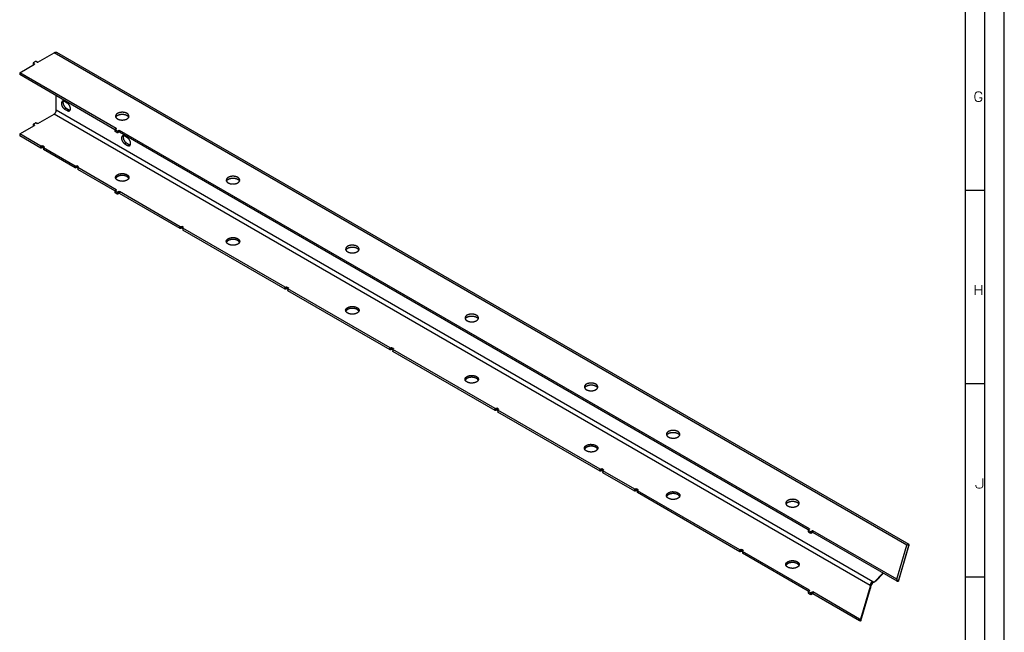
# Model space of a CAD drawing. Header units: millimetres. Extents: x -4 to 841, y -4 to 594.
# Tile 9 of 14: x 586 to 841, y 133 to 291. Entities that reach past the tile are written whole.
import ezdxf

# ---------------------------------------------------------------- set-up
doc = ezdxf.new("R2010")
doc.units = ezdxf.units.MM
doc.layers.add('1', color=7, linetype='Continuous')
doc.styles.add('SEACAD_simplex_shx', font='simplex.shx', dxfattribs={"width": 0.587})

msp = doc.modelspace()

# ---------------------------------------------------------------- linework, layer by layer
at = {"layer": '1', "color": 7, "linetype": 'Continuous'}
for p, q in [((841, 0), (841, 594)), ((836, 5), (836, 589)), ((831, 10), (831, 584)), ((590.51, 280.21), (589.94, 279.88)), ((590.93, 280.04), (590.65, 280.21)), ((591.07, 280.04), (595.32, 282.49)), ((815.83, 155.18), (595.32, 282.49)), ((816.36, 155.35), (596.02, 282.56)), ((586.41, 277.35), (590.22, 279.55)), ((589.91, 279.84), (589.91, 279.37)), ((589.94, 279.8), (590.22, 279.63)), ((589.94, 279.8), (589.94, 279.39)), ((590.22, 279.55), (590.22, 279.63)), ((611.37, 262.94), (586.41, 277.35)), ((586.41, 277.35), (586.41, 276.86)), ((611.05, 262.63), (586.41, 276.86)), ((595.88, 267.63), (595.88, 271.39)), ((598.71, 269.51), (598, 269.92)), ((807.02, 145.73), (595.88, 267.63)), ((598.43, 268.2), (598, 267.96)), ((598, 267.96), (598.71, 267.55)), ((598.43, 268.2), (599.13, 267.8)), ((599.13, 267.8), (598.71, 267.55)), ((591.07, 264.2), (595.32, 266.65)), ((806.33, 144.82), (595.32, 266.65)), ((586.41, 261.51), (590.22, 263.71)), ((589.91, 264), (589.91, 263.53)), ((589.94, 264.04), (590.51, 264.37)), ((590.22, 263.79), (589.94, 263.96)), ((589.94, 263.96), (589.94, 263.55)), ((590.22, 263.71), (590.22, 263.79)), ((590.65, 264.37), (590.93, 264.2)), ((611.05, 262.65), (611.05, 262.16)), ((611.08, 262.69), (611.37, 262.86)), ((611.65, 262.28), (611.08, 262.61)), ((611.08, 262.61), (611.08, 262.12)), ((611.37, 262.86), (611.37, 262.94)), ((611.65, 261.79), (611.65, 262.28)), ((612.07, 262.45), (611.79, 262.28)), ((611.79, 262.28), (611.79, 261.79)), ((612.07, 261.96), (612.07, 262.45)), ((790.62, 159.45), (612.22, 262.45)), ((612.22, 262.45), (612.22, 261.96)), ((591.85, 258.36), (586.41, 261.51)), ((586.41, 261.51), (586.41, 261.02)), ((591.85, 257.87), (586.41, 261.02)), ((611.65, 261.79), (611.08, 262.12)), ((612.07, 261.96), (611.79, 261.79)), ((790.31, 159.14), (612.22, 261.96)), ((614.27, 260.53), (613.56, 260.94)), ((591.85, 257.87), (591.85, 258.36)), ((592.13, 258.45), (591.99, 258.36)), ((591.99, 258.36), (591.99, 257.87)), ((592.13, 257.96), (591.99, 257.87)), ((592.13, 257.96), (592.13, 258.45)), ((592.7, 258.2), (592.28, 258.45)), ((592.28, 258.45), (592.28, 257.96)), ((592.53, 257.81), (592.28, 257.96)), ((592.53, 258), (592.53, 257.51)), ((592.56, 258.04), (592.7, 258.12)), ((600.76, 253.22), (592.56, 257.96)), ((592.56, 257.96), (592.56, 257.47)), ((600.76, 252.73), (592.56, 257.47)), ((592.7, 258.12), (592.7, 258.2)), ((613.98, 259.22), (613.56, 258.98)), ((613.56, 258.98), (614.27, 258.57)), ((613.98, 259.22), (614.69, 258.81)), ((614.69, 258.81), (614.27, 258.57)), ((600.76, 252.73), (600.76, 253.22)), ((601.04, 253.3), (600.9, 253.22)), ((600.9, 253.22), (600.9, 252.73)), ((601.04, 252.81), (600.9, 252.73)), ((601.04, 252.81), (601.04, 253.3)), ((601.61, 253.06), (601.18, 253.3)), ((601.18, 253.3), (601.18, 252.81)), ((601.44, 252.67), (601.18, 252.81)), ((601.44, 252.85), (601.44, 252.36)), ((601.47, 252.89), (601.61, 252.98)), ((611.37, 247.1), (601.47, 252.81)), ((601.47, 252.81), (601.47, 252.32)), ((611.05, 246.79), (601.47, 252.32)), ((601.61, 252.98), (601.61, 253.06)), ((611.08, 246.85), (611.37, 247.02)), ((611.37, 247.02), (611.37, 247.1)), ((831, 247), (836, 247)), ((611.05, 246.81), (611.05, 246.32)), ((611.65, 246.44), (611.08, 246.77)), ((611.08, 246.77), (611.08, 246.28)), ((611.65, 245.95), (611.08, 246.28)), ((611.65, 245.95), (611.65, 246.44)), ((612.07, 246.61), (611.79, 246.44)), ((611.79, 246.44), (611.79, 245.95)), ((612.07, 246.12), (611.79, 245.95)), ((612.07, 246.12), (612.07, 246.61)), ((627.91, 237.54), (612.22, 246.61)), ((612.22, 246.61), (612.22, 246.12)), ((627.91, 237.05), (612.22, 246.12)), ((627.91, 237.05), (627.91, 237.54)), ((628.2, 237.63), (628.05, 237.54)), ((628.05, 237.54), (628.05, 237.05)), ((628.2, 237.14), (628.05, 237.05)), ((628.2, 237.14), (628.2, 237.63)), ((628.76, 237.38), (628.34, 237.63)), ((628.34, 237.63), (628.34, 237.14)), ((628.59, 236.99), (628.34, 237.14)), ((628.59, 237.18), (628.59, 236.69)), ((628.62, 237.22), (628.76, 237.3)), ((655.07, 221.87), (628.62, 237.14)), ((628.62, 237.14), (628.62, 236.65)), ((628.76, 237.3), (628.76, 237.38)), ((655.07, 221.38), (628.62, 236.65)), ((655.07, 221.38), (655.07, 221.87)), ((655.35, 221.95), (655.21, 221.87)), ((655.21, 221.87), (655.21, 221.38)), ((655.35, 221.46), (655.35, 221.95)), ((655.91, 221.7), (655.49, 221.95)), ((655.49, 221.95), (655.49, 221.46)), ((655.74, 221.5), (655.74, 221.01)), ((655.77, 221.54), (655.91, 221.62)), ((655.91, 221.62), (655.91, 221.7)), ((655.35, 221.46), (655.21, 221.38)), ((655.74, 221.31), (655.49, 221.46)), ((682.22, 206.19), (655.77, 221.46)), ((655.77, 221.46), (655.77, 220.97)), ((682.22, 205.7), (655.77, 220.97)), ((682.5, 206.27), (682.36, 206.19)), ((682.5, 205.78), (682.5, 206.27)), ((683.07, 206.03), (682.64, 206.27)), ((682.64, 206.27), (682.64, 205.78)), ((682.22, 205.7), (682.22, 206.19)), ((682.36, 206.19), (682.36, 205.7)), ((682.5, 205.78), (682.36, 205.7)), ((682.9, 205.64), (682.64, 205.78)), ((682.9, 205.82), (682.9, 205.33)), ((682.93, 205.86), (683.07, 205.95)), ((709.37, 190.51), (682.93, 205.78)), ((682.93, 205.78), (682.93, 205.29)), ((709.37, 190.02), (682.93, 205.29)), ((683.07, 205.95), (683.07, 206.03)), ((831, 197), (836, 197)), ((709.37, 190.02), (709.37, 190.51)), ((709.65, 190.6), (709.51, 190.51)), ((709.51, 190.51), (709.51, 190.02)), ((709.65, 190.11), (709.51, 190.02)), ((709.65, 190.11), (709.65, 190.6)), ((710.22, 190.35), (709.8, 190.6)), ((709.8, 190.6), (709.8, 190.11)), ((710.05, 189.96), (709.8, 190.11)), ((710.05, 190.15), (710.05, 189.66)), ((710.08, 190.19), (710.22, 190.27)), ((736.52, 174.84), (710.08, 190.11)), ((710.08, 190.11), (710.08, 189.62)), ((736.52, 174.35), (710.08, 189.62)), ((710.22, 190.27), (710.22, 190.35)), ((736.52, 174.35), (736.52, 174.84)), ((736.81, 174.92), (736.67, 174.84)), ((736.67, 174.84), (736.67, 174.35)), ((736.81, 174.43), (736.67, 174.35)), ((736.81, 174.43), (736.81, 174.92)), ((737.37, 174.67), (736.95, 174.92)), ((736.95, 174.92), (736.95, 174.43)), ((737.2, 174.28), (736.95, 174.43)), ((737.2, 174.47), (737.2, 173.98)), ((737.23, 174.51), (737.37, 174.59)), ((745.43, 169.69), (737.23, 174.43)), ((737.23, 174.43), (737.23, 173.94)), ((745.43, 169.2), (737.23, 173.94)), ((737.37, 174.59), (737.37, 174.67)), ((745.43, 169.2), (745.43, 169.69)), ((745.72, 169.77), (745.58, 169.69)), ((745.58, 169.69), (745.58, 169.2)), ((745.72, 169.28), (745.58, 169.2)), ((745.72, 169.28), (745.72, 169.77)), ((746.28, 169.53), (745.86, 169.77)), ((745.86, 169.77), (745.86, 169.28)), ((746.11, 169.14), (745.86, 169.28)), ((746.11, 169.33), (746.11, 168.84)), ((746.14, 169.37), (746.28, 169.45)), ((772.59, 154.02), (746.14, 169.28)), ((746.14, 169.28), (746.14, 168.79)), ((772.59, 153.53), (746.14, 168.79)), ((746.28, 169.45), (746.28, 169.53)), ((790.31, 159.16), (790.31, 158.67)), ((790.62, 159.36), (790.34, 159.2)), ((790.34, 159.12), (790.9, 158.79)), ((790.34, 159.12), (790.34, 158.63)), ((790.34, 158.63), (790.9, 158.3)), ((790.62, 159.36), (790.62, 159.45)), ((790.9, 158.3), (790.9, 158.79)), ((791.04, 158.79), (791.33, 158.96)), ((791.04, 158.79), (791.04, 158.3)), ((791.04, 158.3), (791.33, 158.47)), ((791.33, 158.47), (791.33, 158.96)), ((813.22, 146.4), (791.47, 158.96)), ((791.47, 158.96), (791.47, 158.47)), ((813.29, 145.87), (791.47, 158.47)), ((772.59, 153.53), (772.59, 154.02)), ((772.87, 154.1), (772.73, 154.02)), ((772.73, 154.02), (772.73, 153.53)), ((772.87, 153.61), (772.73, 153.53)), ((772.87, 153.61), (772.87, 154.1)), ((773.44, 153.85), (773.01, 154.1)), ((773.01, 154.1), (773.01, 153.61)), ((773.27, 153.46), (773.01, 153.61)), ((773.27, 153.65), (773.27, 153.16)), ((773.29, 153.69), (773.44, 153.77)), ((790.62, 143.61), (773.29, 153.61)), ((773.29, 153.61), (773.29, 153.12)), ((790.31, 143.3), (773.29, 153.12)), ((773.44, 153.77), (773.44, 153.85)), ((813.22, 146.4), (815.83, 155.18)), ((816.17, 154.65), (813.63, 146.09)), ((813.63, 145.93), (816.17, 154.49)), ((816.17, 154.82), (816.31, 154.9)), ((816.17, 154.75), (816.31, 154.9)), ((816.17, 154.49), (816.17, 154.65)), ((807.34, 145.63), (809.59, 148)), ((807.76, 145.87), (809.71, 147.93)), ((807.76, 145.87), (807.34, 145.63)), ((813.29, 146.29), (813.22, 146.4)), ((813.29, 145.87), (813.29, 146.29)), ((813.63, 146.09), (813.63, 145.93)), ((831, 147), (836, 147)), ((790.31, 143.32), (790.31, 142.83)), ((790.62, 143.52), (790.34, 143.36)), ((790.34, 143.28), (790.9, 142.95)), ((790.34, 143.28), (790.34, 142.79)), ((790.34, 142.79), (790.9, 142.46)), ((790.62, 143.52), (790.62, 143.61)), ((790.9, 142.46), (790.9, 142.95)), ((791.04, 142.95), (791.33, 143.12)), ((791.04, 142.95), (791.04, 142.46)), ((791.04, 142.46), (791.33, 142.63)), ((791.33, 142.63), (791.33, 143.12)), ((803.59, 136.12), (791.47, 143.12)), ((791.47, 143.12), (791.47, 142.63)), ((803.59, 135.63), (791.47, 142.63)), ((803.93, 136.18), (806.44, 144.62)), ((803.93, 135.69), (806.44, 144.13)), ((806.44, 144.62), (806.44, 144.13)), ((803.59, 135.63), (803.59, 136.12)), ((803.93, 136.18), (803.93, 135.69))]:
    msp.add_line(p, q, dxfattribs=at)
for points, knots in [([(596.02, 282.56), (595.69, 282.62), (595.32, 282.49)], [0, 0, 0.449277, 1, 1]), ([(590.65, 280.21), (590.58, 280.22), (590.51, 280.21)], [0, 0, 0.499862, 1, 1]), ([(591.07, 280.04), (591, 280.03), (590.93, 280.04)], [0, 0, 0.500138, 1, 1]), ([(598, 269.92), (597.63, 270.03), (597.34, 269.93), (597.18, 269.63), (597.18, 269.2), (597.34, 268.71), (597.63, 268.27), (598, 267.96)], [0, 0, 0.128562, 0.232573, 0.345945, 0.491225, 0.662553, 0.839735, 1, 1]), ([(597.65, 270.03), (597.58, 269.6), (597.71, 269.06), (598.02, 268.56), (598.43, 268.2)], [0, 0, 0.207448, 0.467426, 0.74636, 1, 1]), ([(595.32, 266.65), (595.6, 266.9), (595.81, 267.26), (595.88, 267.63)], [0, 0, 0.323047, 0.67694, 1, 1]), ([(598.71, 267.55), (599.08, 267.43), (599.37, 267.54), (599.54, 267.83), (599.54, 268.27), (599.37, 268.76), (599.08, 269.2), (598.71, 269.51)], [0, 0, 0.128551, 0.232562, 0.345943, 0.491219, 0.662557, 0.839743, 1, 1]), ([(599.13, 267.8), (599.31, 267.71), (599.48, 267.68)], [0, 0, 0.530146, 1, 1]), ([(614.16, 266.84), (614.51, 266.55), (614.67, 266.21), (614.61, 265.86), (614.36, 265.54), (613.93, 265.29), (613.38, 265.15), (612.77, 265.11), (612.18, 265.21), (611.69, 265.41), (611.34, 265.69), (611.18, 266.03), (611.23, 266.38), (611.49, 266.7), (611.92, 266.95), (612.47, 267.1), (613.08, 267.13), (613.66, 267.04), (614.16, 266.84)], [0, 0, 0.051441, 0.093982, 0.134234, 0.180774, 0.23727, 0.302214, 0.371231, 0.438865, 0.5, 0.551441, 0.593982, 0.634234, 0.680776, 0.73727, 0.802214, 0.871231, 0.938866, 1, 1]), ([(611.22, 265.88), (611.5, 266.22), (611.98, 266.48), (612.59, 266.62), (613.25, 266.62), (613.86, 266.48), (614.34, 266.22), (614.62, 265.88)], [0, 0, 0.113761, 0.253914, 0.415337, 0.584663, 0.746086, 0.886239, 1, 1]), ([(590.65, 264.37), (590.58, 264.38), (590.51, 264.37)], [0, 0, 0.499862, 1, 1]), ([(591.07, 264.2), (591, 264.19), (590.93, 264.2)], [0, 0, 0.500138, 1, 1]), ([(611.65, 262.28), (611.72, 262.27), (611.79, 262.28)], [0, 0, 0.500138, 1, 1]), ([(612.07, 262.45), (612.14, 262.46), (612.22, 262.45)], [0, 0, 0.499862, 1, 1]), ([(611.08, 262.12), (611.06, 262.14), (611.05, 262.16)], [0, 0, 0.550954, 1, 1]), ([(611.79, 261.79), (611.72, 261.78), (611.65, 261.79)], [0, 0, 0.499862, 1, 1]), ([(612.22, 261.96), (612.14, 261.97), (612.07, 261.96)], [0, 0, 0.500138, 1, 1]), ([(613.56, 260.94), (613.19, 261.05), (612.9, 260.95), (612.73, 260.65), (612.73, 260.22), (612.9, 259.73), (613.19, 259.29), (613.56, 258.98)], [0, 0, 0.128562, 0.232559, 0.345944, 0.491219, 0.662559, 0.839734, 1, 1]), ([(613.21, 261.05), (613.14, 260.62), (613.27, 260.08), (613.58, 259.58), (613.98, 259.22)], [0, 0, 0.207447, 0.467432, 0.746355, 1, 1]), ([(614.27, 258.57), (614.63, 258.45), (614.93, 258.55), (615.09, 258.85), (615.09, 259.29), (614.93, 259.78), (614.63, 260.22), (614.27, 260.53)], [0, 0, 0.128551, 0.232562, 0.345937, 0.49122, 0.662552, 0.839738, 1, 1]), ([(591.85, 258.36), (591.92, 258.35), (591.99, 258.36)], [0, 0, 0.500138, 1, 1]), ([(591.99, 257.87), (591.92, 257.86), (591.85, 257.87)], [0, 0, 0.499862, 1, 1]), ([(592.13, 258.45), (592.2, 258.46), (592.28, 258.45)], [0, 0, 0.499862, 1, 1]), ([(592.28, 257.96), (592.2, 257.97), (592.13, 257.96)], [0, 0, 0.500138, 1, 1]), ([(592.56, 257.47), (592.54, 257.49), (592.53, 257.51)], [0, 0, 0.55063, 1, 1]), ([(614.69, 258.81), (614.87, 258.73), (615.04, 258.7)], [0, 0, 0.53014, 1, 1]), ([(600.76, 253.22), (600.83, 253.2), (600.9, 253.22)], [0, 0, 0.499862, 1, 1]), ([(600.9, 252.73), (600.83, 252.71), (600.76, 252.73)], [0, 0, 0.500138, 1, 1]), ([(601.47, 252.89), (601.44, 252.85), (601.47, 252.81)], [0, 0, 0.499916, 1, 1]), ([(601.47, 252.32), (601.45, 252.34), (601.44, 252.36)], [0, 0, 0.55063, 1, 1]), ([(611.69, 251), (611.34, 250.71), (611.18, 250.37), (611.23, 250.02), (611.49, 249.7), (611.92, 249.45), (612.47, 249.31), (613.08, 249.27), (613.66, 249.37), (614.16, 249.57), (614.51, 249.85), (614.67, 250.19), (614.61, 250.54), (614.36, 250.86), (613.93, 251.11), (613.38, 251.26), (612.77, 251.29), (612.18, 251.2), (611.69, 251)], [0, 0, 0.051443, 0.093983, 0.134235, 0.180776, 0.23727, 0.302215, 0.371231, 0.438865, 0.5, 0.551442, 0.593983, 0.634235, 0.680775, 0.737271, 0.802215, 0.871232, 0.938866, 1, 1]), ([(611.69, 250.51), (611.4, 250.29), (611.22, 250.04)], [0, 0, 0.538308, 1, 1]), ([(614.62, 250.04), (614.37, 250.36), (613.94, 250.61), (613.39, 250.77), (612.78, 250.8), (612.19, 250.71), (611.69, 250.51)], [0, 0, 0.126444, 0.280301, 0.457779, 0.646856, 0.832347, 1, 1]), ([(642.8, 250.3), (643.15, 250.01), (643.3, 249.68), (643.25, 249.33), (642.99, 249.01), (642.56, 248.76), (642.01, 248.61), (641.41, 248.58), (640.82, 248.67), (640.32, 248.87), (639.97, 249.16), (639.82, 249.5), (639.87, 249.85), (640.13, 250.17), (640.56, 250.41), (641.11, 250.56), (641.71, 250.59), (642.3, 250.5), (642.8, 250.3)], [0, 0, 0.051439, 0.09398, 0.134231, 0.180771, 0.237267, 0.302211, 0.371233, 0.438862, 0.500001, 0.55144, 0.593981, 0.634232, 0.680772, 0.737271, 0.802216, 0.871232, 0.938862, 1, 1]), ([(639.86, 249.34), (640.14, 249.69), (640.62, 249.95), (641.23, 250.09), (641.89, 250.09), (642.5, 249.95), (642.98, 249.69), (643.26, 249.34)], [0, 0, 0.113763, 0.253921, 0.415343, 0.584667, 0.746079, 0.886237, 1, 1]), ([(611.08, 246.28), (611.06, 246.3), (611.05, 246.32)], [0, 0, 0.55063, 1, 1]), ([(611.65, 246.44), (611.72, 246.43), (611.79, 246.44)], [0, 0, 0.500138, 1, 1]), ([(611.79, 245.95), (611.72, 245.94), (611.65, 245.95)], [0, 0, 0.499862, 1, 1]), ([(612.07, 246.61), (612.14, 246.62), (612.22, 246.61)], [0, 0, 0.499862, 1, 1]), ([(612.22, 246.12), (612.14, 246.13), (612.07, 246.12)], [0, 0, 0.500138, 1, 1]), ([(627.91, 237.54), (627.98, 237.53), (628.05, 237.54)], [0, 0, 0.499862, 1, 1]), ([(628.05, 237.05), (627.98, 237.04), (627.91, 237.05)], [0, 0, 0.500138, 1, 1]), ([(628.2, 237.63), (628.27, 237.64), (628.34, 237.63)], [0, 0, 0.500138, 1, 1]), ([(628.34, 237.14), (628.27, 237.15), (628.2, 237.14)], [0, 0, 0.499862, 1, 1]), ([(628.62, 236.65), (628.6, 236.66), (628.59, 236.69)], [0, 0, 0.550488, 1, 1]), ([(640.32, 234.46), (639.97, 234.17), (639.82, 233.84), (639.87, 233.49), (640.13, 233.17), (640.56, 232.92), (641.11, 232.77), (641.71, 232.74), (642.3, 232.83), (642.8, 233.03), (643.15, 233.32), (643.3, 233.66), (643.25, 234.01), (642.99, 234.33), (642.56, 234.57), (642.01, 234.72), (641.41, 234.75), (640.82, 234.66), (640.32, 234.46)], [0, 0, 0.051438, 0.09398, 0.134232, 0.180772, 0.23727, 0.302215, 0.371232, 0.438861, 0.5, 0.551438, 0.593979, 0.63423, 0.68077, 0.737266, 0.80221, 0.871232, 0.938861, 1, 1]), ([(643.26, 233.5), (643.01, 233.83), (642.58, 234.08), (642.03, 234.23), (641.42, 234.26), (640.83, 234.17), (640.32, 233.97)], [0, 0, 0.12645, 0.280294, 0.457771, 0.646846, 0.832349, 1, 1]), ([(640.32, 233.97), (640.04, 233.76), (639.86, 233.5)], [0, 0, 0.538266, 1, 1]), ([(673.66, 232.48), (674.01, 232.19), (674.17, 231.86), (674.12, 231.51), (673.86, 231.19), (673.43, 230.94), (672.88, 230.79), (672.27, 230.76), (671.69, 230.85), (671.19, 231.05), (670.84, 231.34), (670.68, 231.68), (670.74, 232.03), (670.99, 232.35), (671.42, 232.59), (671.97, 232.74), (672.58, 232.77), (673.17, 232.68), (673.66, 232.48)], [0, 0, 0.051439, 0.09398, 0.134231, 0.180771, 0.237271, 0.302215, 0.371232, 0.438861, 0.5, 0.551439, 0.59398, 0.634231, 0.680772, 0.73727, 0.80221, 0.871232, 0.938861, 1, 1]), ([(670.73, 231.52), (671.01, 231.87), (671.48, 232.13), (672.1, 232.27), (672.76, 232.27), (673.37, 232.13), (673.85, 231.87), (674.12, 231.52)], [0, 0, 0.113764, 0.253921, 0.415343, 0.584657, 0.746079, 0.886236, 1, 1]), ([(655.35, 221.95), (655.42, 221.97), (655.49, 221.95)], [0, 0, 0.500138, 1, 1]), ([(655.49, 221.46), (655.42, 221.48), (655.35, 221.46)], [0, 0, 0.499862, 1, 1]), ([(655.77, 220.97), (655.75, 220.99), (655.74, 221.01)], [0, 0, 0.550901, 1, 1]), ([(671.19, 216.64), (670.84, 216.35), (670.68, 216.02), (670.74, 215.67), (670.99, 215.35), (671.42, 215.1), (671.97, 214.95), (672.58, 214.92), (673.17, 215.01), (673.66, 215.21), (674.01, 215.5), (674.17, 215.84), (674.12, 216.19), (673.86, 216.51), (673.43, 216.75), (672.88, 216.9), (672.27, 216.93), (671.69, 216.84), (671.19, 216.64)], [0, 0, 0.051438, 0.093978, 0.13423, 0.180772, 0.23727, 0.30221, 0.371232, 0.438862, 0.5, 0.551438, 0.593979, 0.63423, 0.68077, 0.73727, 0.802214, 0.871231, 0.938861, 1, 1]), ([(674.12, 215.68), (673.87, 216.01), (673.45, 216.26), (672.89, 216.41), (672.28, 216.44), (671.69, 216.35), (671.19, 216.15)], [0, 0, 0.12645, 0.280294, 0.457771, 0.646859, 0.832349, 1, 1]), ([(671.19, 216.15), (670.9, 215.94), (670.73, 215.68)], [0, 0, 0.538266, 1, 1]), ([(704.53, 214.66), (704.88, 214.37), (705.03, 214.04), (704.98, 213.69), (704.72, 213.37), (704.29, 213.12), (703.74, 212.97), (703.14, 212.94), (702.55, 213.03), (702.05, 213.23), (701.7, 213.52), (701.55, 213.86), (701.6, 214.21), (701.86, 214.53), (702.29, 214.77), (702.84, 214.92), (703.44, 214.95), (704.03, 214.86), (704.53, 214.66)], [0, 0, 0.051439, 0.093978, 0.134229, 0.180772, 0.237264, 0.302209, 0.371231, 0.43886, 0.499995, 0.551441, 0.59398, 0.634233, 0.68077, 0.737269, 0.802214, 0.871226, 0.938865, 1, 1]), ([(701.59, 213.7), (701.87, 214.05), (702.35, 214.31), (702.96, 214.45), (703.62, 214.45), (704.23, 214.31), (704.71, 214.05), (704.99, 213.7)], [0, 0, 0.113765, 0.253924, 0.415347, 0.584673, 0.746076, 0.886235, 1, 1]), ([(682.5, 206.27), (682.57, 206.29), (682.64, 206.27)], [0, 0, 0.500138, 1, 1]), ([(682.64, 205.78), (682.57, 205.8), (682.5, 205.78)], [0, 0, 0.499862, 1, 1]), ([(682.93, 205.29), (682.9, 205.31), (682.9, 205.33)], [0, 0, 0.550901, 1, 1]), ([(702.05, 198.82), (701.7, 198.53), (701.55, 198.2), (701.6, 197.85), (701.86, 197.53), (702.29, 197.28), (702.84, 197.13), (703.44, 197.1), (704.03, 197.19), (704.53, 197.39), (704.88, 197.68), (705.03, 198.02), (704.98, 198.37), (704.72, 198.69), (704.29, 198.93), (703.74, 199.08), (703.14, 199.11), (702.55, 199.02), (702.05, 198.82)], [0, 0, 0.051445, 0.093984, 0.134236, 0.180776, 0.237274, 0.302219, 0.371232, 0.438871, 0.500006, 0.551444, 0.593983, 0.634233, 0.680777, 0.737269, 0.802213, 0.871235, 0.938865, 1, 1]), ([(704.99, 197.86), (704.74, 198.19), (704.31, 198.44), (703.76, 198.59), (703.15, 198.62), (702.56, 198.53), (702.05, 198.33)], [0, 0, 0.126452, 0.280298, 0.457776, 0.646867, 0.832358, 1, 1]), ([(702.05, 198.33), (701.77, 198.12), (701.59, 197.86)], [0, 0, 0.538308, 1, 1]), ([(735.39, 196.84), (735.74, 196.55), (735.9, 196.22), (735.85, 195.87), (735.59, 195.55), (735.16, 195.3), (734.61, 195.15), (734, 195.12), (733.42, 195.21), (732.92, 195.41), (732.57, 195.7), (732.41, 196.04), (732.47, 196.39), (732.72, 196.71), (733.15, 196.95), (733.7, 197.1), (734.31, 197.13), (734.9, 197.04), (735.39, 196.84)], [0, 0, 0.051439, 0.093978, 0.134228, 0.180771, 0.237263, 0.302207, 0.371228, 0.438858, 0.500001, 0.55144, 0.593978, 0.634229, 0.680772, 0.737272, 0.802216, 0.871228, 0.938857, 1, 1]), ([(732.46, 195.88), (732.74, 196.23), (733.21, 196.49), (733.83, 196.63), (734.49, 196.63), (735.1, 196.49), (735.58, 196.23), (735.85, 195.88)], [0, 0, 0.113765, 0.253924, 0.415347, 0.584673, 0.746076, 0.886235, 1, 1]), ([(710.08, 189.62), (710.06, 189.63), (710.05, 189.66)], [0, 0, 0.55063, 1, 1]), ([(756.61, 184.59), (756.96, 184.31), (757.11, 183.97), (757.06, 183.62), (756.8, 183.3), (756.37, 183.05), (755.82, 182.9), (755.22, 182.87), (754.63, 182.96), (754.13, 183.17), (753.78, 183.45), (753.63, 183.79), (753.68, 184.14), (753.94, 184.46), (754.37, 184.71), (754.92, 184.86), (755.52, 184.89), (756.11, 184.8), (756.61, 184.59)], [0, 0, 0.051438, 0.093976, 0.134227, 0.180772, 0.23727, 0.302215, 0.371227, 0.438857, 0.5, 0.551437, 0.593976, 0.634227, 0.68077, 0.737261, 0.802206, 0.871227, 0.938857, 1, 1]), ([(753.67, 183.63), (753.95, 183.98), (754.43, 184.24), (755.04, 184.38), (755.7, 184.38), (756.31, 184.24), (756.79, 183.98), (757.07, 183.63)], [0, 0, 0.113761, 0.253924, 0.415326, 0.584653, 0.746076, 0.886239, 1, 1]), ([(732.92, 181), (732.57, 180.71), (732.41, 180.38), (732.47, 180.03), (732.72, 179.71), (733.15, 179.46), (733.7, 179.31), (734.31, 179.28), (734.9, 179.37), (735.39, 179.57), (735.74, 179.86), (735.9, 180.2), (735.85, 180.55), (735.59, 180.87), (735.16, 181.11), (734.61, 181.26), (734, 181.29), (733.42, 181.2), (732.92, 181)], [0, 0, 0.051438, 0.093976, 0.134227, 0.18077, 0.23727, 0.302214, 0.371226, 0.438856, 0.499999, 0.551437, 0.593975, 0.634226, 0.680771, 0.737261, 0.802206, 0.871227, 0.938857, 1, 1]), ([(735.85, 180.04), (735.6, 180.37), (735.18, 180.62), (734.62, 180.77), (734.01, 180.8), (733.42, 180.71), (732.92, 180.51)], [0, 0, 0.126449, 0.280291, 0.457765, 0.646851, 0.832339, 1, 1]), ([(732.92, 180.51), (732.63, 180.3), (732.46, 180.04)], [0, 0, 0.538263, 1, 1]), ([(736.52, 174.84), (736.6, 174.82), (736.67, 174.84)], [0, 0, 0.499724, 1, 1]), ([(736.67, 174.35), (736.6, 174.33), (736.52, 174.35)], [0, 0, 0.500276, 1, 1]), ([(737.23, 173.94), (737.21, 173.96), (737.2, 173.98)], [0, 0, 0.55063, 1, 1]), ([(745.72, 169.77), (745.79, 169.79), (745.86, 169.77)], [0, 0, 0.500276, 1, 1]), ([(745.86, 169.28), (745.79, 169.3), (745.72, 169.28)], [0, 0, 0.499724, 1, 1]), ([(746.14, 168.79), (746.12, 168.81), (746.11, 168.84)], [0, 0, 0.551171, 1, 1]), ([(754.13, 168.75), (753.78, 168.47), (753.63, 168.13), (753.68, 167.78), (753.94, 167.46), (754.37, 167.21), (754.92, 167.06), (755.52, 167.03), (756.11, 167.12), (756.61, 167.33), (756.96, 167.61), (757.11, 167.95), (757.06, 168.3), (756.8, 168.62), (756.37, 168.87), (755.82, 169.02), (755.22, 169.05), (754.63, 168.96), (754.13, 168.75)], [0, 0, 0.051438, 0.093978, 0.134229, 0.180772, 0.237263, 0.302207, 0.371228, 0.438858, 0.500001, 0.55144, 0.593978, 0.634229, 0.680772, 0.737271, 0.802216, 0.871228, 0.938857, 1, 1]), ([(754.13, 168.26), (753.85, 168.05), (753.67, 167.79)], [0, 0, 0.538213, 1, 1]), ([(757.07, 167.79), (756.82, 168.12), (756.39, 168.37), (755.84, 168.52), (755.23, 168.56), (754.63, 168.47), (754.13, 168.26)], [0, 0, 0.126449, 0.280293, 0.457766, 0.646851, 0.832339, 1, 1]), ([(787.47, 166.77), (787.82, 166.49), (787.98, 166.15), (787.92, 165.8), (787.67, 165.48), (787.24, 165.23), (786.69, 165.08), (786.08, 165.05), (785.49, 165.14), (785, 165.35), (784.65, 165.63), (784.49, 165.97), (784.54, 166.32), (784.8, 166.64), (785.23, 166.89), (785.78, 167.04), (786.39, 167.07), (786.97, 166.98), (787.47, 166.77)], [0, 0, 0.051438, 0.093978, 0.134229, 0.180772, 0.237271, 0.302215, 0.371227, 0.438857, 0.499999, 0.551438, 0.593977, 0.634228, 0.680771, 0.737262, 0.802206, 0.871228, 0.938857, 1, 1]), ([(784.54, 165.81), (784.81, 166.16), (785.29, 166.42), (785.9, 166.56), (786.56, 166.56), (787.18, 166.42), (787.65, 166.16), (787.93, 165.81)], [0, 0, 0.113763, 0.253924, 0.415326, 0.584653, 0.746076, 0.886237, 1, 1]), ([(790.34, 158.63), (790.31, 158.65), (790.31, 158.67)], [0, 0, 0.551171, 1, 1]), ([(790.9, 158.79), (790.97, 158.78), (791.04, 158.79)], [0, 0, 0.499724, 1, 1]), ([(791.04, 158.3), (790.97, 158.29), (790.9, 158.3)], [0, 0, 0.500276, 1, 1]), ([(791.33, 158.96), (791.4, 158.97), (791.47, 158.96)], [0, 0, 0.500276, 1, 1]), ([(791.47, 158.47), (791.4, 158.48), (791.33, 158.47)], [0, 0, 0.499724, 1, 1]), ([(815.83, 155.18), (815.94, 155.36), (816.12, 155.42), (816.35, 155.35)], [0, 0, 0.330231, 0.61922, 1, 1]), ([(816.35, 155.35), (816.3, 155.29), (816.26, 155.22), (816.25, 155.18), (816.23, 155.14), (816.21, 155.1), (816.2, 155.06), (816.19, 155.01), (816.18, 154.97), (816.18, 154.95), (816.18, 154.94), (816.18, 154.92), (816.17, 154.89), (816.17, 154.87), (816.17, 154.82), (816.17, 154.76), (816.17, 154.71), (816.17, 154.65)], [0, 0, 0.106652, 0.215795, 0.271872, 0.329131, 0.387802, 0.448154, 0.510308, 0.574548, 0.590936, 0.607431, 0.640717, 0.674412, 0.708557, 0.778252, 0.849935, 0.923781, 1, 1]), ([(816.31, 154.9), (816.34, 155), (816.37, 155.09), (816.38, 155.17), (816.39, 155.23), (816.39, 155.28), (816.38, 155.32), (816.37, 155.34), (816.35, 155.35)], [0, 0, 0.225069, 0.42154, 0.5884, 0.725468, 0.833079, 0.9129, 0.962426, 1, 1]), ([(773.29, 153.12), (773.27, 153.14), (773.27, 153.16)], [0, 0, 0.550792, 1, 1]), ([(785, 150.93), (784.65, 150.65), (784.49, 150.31), (784.54, 149.96), (784.8, 149.64), (785.23, 149.39), (785.78, 149.24), (786.39, 149.21), (786.97, 149.3), (787.47, 149.51), (787.82, 149.79), (787.98, 150.13), (787.92, 150.48), (787.67, 150.8), (787.24, 151.05), (786.69, 151.2), (786.08, 151.23), (785.49, 151.14), (785, 150.93)], [0, 0, 0.051438, 0.093978, 0.134229, 0.180772, 0.237263, 0.302207, 0.371228, 0.438858, 0.5, 0.551439, 0.593978, 0.634229, 0.680772, 0.737271, 0.802215, 0.871227, 0.938857, 1, 1]), ([(785, 150.44), (784.71, 150.23), (784.54, 149.97)], [0, 0, 0.538213, 1, 1]), ([(787.93, 149.97), (787.68, 150.3), (787.25, 150.55), (786.7, 150.7), (786.09, 150.74), (785.5, 150.65), (785, 150.44)], [0, 0, 0.126435, 0.280304, 0.457781, 0.646845, 0.832336, 1, 1]), ([(807.02, 145.73), (806.95, 145.73), (806.88, 145.72), (806.81, 145.7), (806.75, 145.67), (806.68, 145.62), (806.62, 145.56), (806.59, 145.53), (806.56, 145.49), (806.53, 145.46), (806.51, 145.42), (806.48, 145.38), (806.45, 145.34), (806.43, 145.3), (806.41, 145.26), (806.39, 145.22), (806.37, 145.18), (806.35, 145.14), (806.34, 145.1), (806.32, 145.02), (806.31, 144.95), (806.32, 144.88), (806.33, 144.82)], [0, 0, 0.057694, 0.113543, 0.169489, 0.22764, 0.289358, 0.355236, 0.389647, 0.424846, 0.460726, 0.497082, 0.533691, 0.570317, 0.606757, 0.642716, 0.678046, 0.712497, 0.745967, 0.778281, 0.839244, 0.895602, 0.948481, 1, 1]), ([(807.1, 145.69), (807.07, 145.65), (807.03, 145.59), (806.99, 145.53), (806.95, 145.47), (806.91, 145.41), (806.86, 145.34), (806.81, 145.26), (806.81, 145.25), (806.8, 145.24), (806.79, 145.23), (806.79, 145.22), (806.77, 145.2), (806.77, 145.19), (806.75, 145.17), (806.75, 145.15), (806.73, 145.13), (806.73, 145.12), (806.72, 145.1), (806.71, 145.09), (806.7, 145.07), (806.68, 145.05), (806.67, 145.03), (806.66, 145.01), (806.65, 145), (806.64, 144.98), (806.63, 144.97), (806.63, 144.96), (806.62, 144.95), (806.61, 144.94), (806.61, 144.93), (806.6, 144.92), (806.6, 144.91), (806.59, 144.9), (806.58, 144.89), (806.58, 144.88), (806.57, 144.87), (806.57, 144.86), (806.56, 144.85), (806.55, 144.84), (806.55, 144.83), (806.54, 144.82), (806.54, 144.81), (806.53, 144.8), (806.53, 144.79), (806.52, 144.78), (806.52, 144.77), (806.51, 144.76), (806.5, 144.75), (806.5, 144.74), (806.49, 144.73), (806.49, 144.72), (806.48, 144.71), (806.48, 144.71), (806.47, 144.7), (806.47, 144.69), (806.46, 144.68), (806.46, 144.67), (806.46, 144.66), (806.45, 144.65), (806.45, 144.64), (806.44, 144.64), (806.44, 144.62)], [0, 0, 0.038816, 0.094517, 0.152046, 0.212439, 0.274205, 0.337918, 0.412221, 0.422033, 0.4319, 0.44174, 0.451621, 0.471328, 0.481224, 0.500959, 0.510826, 0.530561, 0.540422, 0.560129, 0.569941, 0.589536, 0.60909, 0.628526, 0.647899, 0.65753, 0.676736, 0.686311, 0.695831, 0.705288, 0.714766, 0.724181, 0.733541, 0.742873, 0.752177, 0.761419, 0.770639, 0.779791, 0.788921, 0.797982, 0.807016, 0.815973, 0.824875, 0.833743, 0.842541, 0.851304, 0.860006, 0.868625, 0.877222, 0.885744, 0.894198, 0.902609, 0.910927, 0.919187, 0.927394, 0.935551, 0.943616, 0.951623, 0.959569, 0.967434, 0.975232, 0.982979, 0.990636, 1, 1]), ([(807.02, 145.73), (807.06, 145.73), (807.1, 145.72), (807.14, 145.71), (807.18, 145.7), (807.21, 145.69), (807.25, 145.67), (807.29, 145.65), (807.33, 145.63)], [0, 0, 0.110944, 0.225239, 0.343825, 0.466328, 0.593291, 0.724455, 0.859994, 1, 1]), ([(813.29, 146.29), (813.42, 146.14), (813.56, 146.06), (813.63, 146.09)], [0, 0, 0.45434, 0.818311, 1, 1]), ([(813.63, 145.93), (813.49, 145.84), (813.29, 145.87)], [0, 0, 0.445365, 1, 1]), ([(790.34, 142.79), (790.31, 142.81), (790.31, 142.83)], [0, 0, 0.551332, 1, 1]), ([(790.9, 142.95), (790.97, 142.94), (791.04, 142.95)], [0, 0, 0.499724, 1, 1]), ([(791.33, 143.12), (791.4, 143.13), (791.47, 143.12)], [0, 0, 0.500276, 1, 1]), ([(791.47, 142.63), (791.4, 142.64), (791.33, 142.63)], [0, 0, 0.499724, 1, 1]), ([(806.33, 144.82), (806.34, 144.8), (806.35, 144.77), (806.36, 144.74), (806.37, 144.72), (806.38, 144.7), (806.4, 144.67), (806.42, 144.65), (806.44, 144.62)], [0, 0, 0.116729, 0.235012, 0.355409, 0.478086, 0.603621, 0.732306, 0.864385, 1, 1]), ([(791.04, 142.46), (790.97, 142.45), (790.9, 142.46)], [0, 0, 0.500276, 1, 1]), ([(803.59, 136.12), (803.79, 136.09), (803.93, 136.18)], [0, 0, 0.554628, 1, 1]), ([(803.93, 135.69), (803.79, 135.6), (803.59, 135.63)], [0, 0, 0.445365, 1, 1])]:
    msp.add_open_spline(points, degree=1, knots=knots, dxfattribs=at)
for points in [[(589.94, 279.88), (589.91, 279.84), (589.94, 279.8)], [(590.22, 279.63), (590.25, 279.59), (590.22, 279.55)], [(589.94, 264.04), (589.91, 264), (589.94, 263.96)], [(590.22, 263.79), (590.25, 263.75), (590.22, 263.71)], [(611.08, 262.69), (611.05, 262.65), (611.08, 262.61)], [(611.37, 262.94), (611.4, 262.9), (611.37, 262.86)], [(592.56, 258.04), (592.53, 258), (592.56, 257.96)], [(592.7, 258.2), (592.73, 258.16), (592.7, 258.12)], [(601.04, 253.3), (601.11, 253.32), (601.18, 253.3)], [(601.18, 252.81), (601.11, 252.83), (601.04, 252.81)], [(601.61, 253.06), (601.64, 253.02), (601.61, 252.98)], [(611.37, 247.1), (611.4, 247.06), (611.37, 247.02)], [(611.08, 246.85), (611.05, 246.81), (611.08, 246.77)], [(628.62, 237.22), (628.59, 237.18), (628.62, 237.14)], [(628.76, 237.38), (628.79, 237.34), (628.76, 237.3)], [(655.07, 221.87), (655.14, 221.85), (655.21, 221.87)], [(655.77, 221.54), (655.74, 221.5), (655.77, 221.46)], [(655.91, 221.7), (655.94, 221.66), (655.91, 221.62)], [(655.21, 221.38), (655.14, 221.36), (655.07, 221.38)], [(682.22, 206.19), (682.29, 206.17), (682.36, 206.19)], [(682.36, 205.7), (682.29, 205.68), (682.22, 205.7)], [(682.93, 205.86), (682.9, 205.82), (682.93, 205.78)], [(683.07, 206.03), (683.1, 205.99), (683.07, 205.95)], [(709.37, 190.51), (709.44, 190.5), (709.51, 190.51)], [(709.51, 190.02), (709.44, 190.01), (709.37, 190.02)], [(709.65, 190.6), (709.73, 190.61), (709.8, 190.6)], [(709.8, 190.11), (709.73, 190.12), (709.65, 190.11)], [(710.08, 190.19), (710.05, 190.15), (710.08, 190.11)], [(710.22, 190.35), (710.25, 190.31), (710.22, 190.27)], [(736.81, 174.92), (736.88, 174.94), (736.95, 174.92)], [(736.95, 174.43), (736.88, 174.45), (736.81, 174.43)], [(737.23, 174.51), (737.2, 174.47), (737.23, 174.43)], [(737.37, 174.67), (737.4, 174.63), (737.37, 174.59)], [(745.43, 169.69), (745.51, 169.68), (745.58, 169.69)], [(745.58, 169.2), (745.51, 169.19), (745.43, 169.2)], [(746.14, 169.37), (746.11, 169.33), (746.14, 169.28)], [(746.28, 169.53), (746.31, 169.49), (746.28, 169.45)], [(790.34, 159.2), (790.31, 159.16), (790.34, 159.12)], [(790.62, 159.45), (790.65, 159.41), (790.62, 159.36)], [(772.59, 154.02), (772.66, 154), (772.73, 154.02)], [(772.73, 153.53), (772.66, 153.51), (772.59, 153.53)], [(772.87, 154.1), (772.94, 154.11), (773.01, 154.1)], [(773.01, 153.61), (772.94, 153.63), (772.87, 153.61)], [(773.29, 153.69), (773.27, 153.65), (773.29, 153.61)], [(773.44, 153.85), (773.47, 153.81), (773.44, 153.77)], [(790.34, 143.36), (790.31, 143.32), (790.34, 143.28)], [(790.62, 143.61), (790.65, 143.57), (790.62, 143.52)]]:
    msp.add_open_spline(points, degree=1, dxfattribs=at)

# ---------------------------------------------------------------- texts
at = {"layer": '1', "char_height": 2.5, "attachment_point": 7, "style": 'SEACAD_simplex_shx'}
for s, insert, width in [('{\\fsimplex|b0||i0||c0|p34;\\C7;\\H2.5;\\W1.148;G}', (832.97, 269.92), 4.7878), ('{\\fsimplex|b0||i0||c0|p34;\\C7;\\H2.5;\\W1.148;H}', (832.97, 219.92), 5.0708), ('{\\fsimplex|b0||i0||c0|p34;\\C7;\\H2.5;\\W1.722;J}', (833.24, 169.92), 5.2123)]:
    msp.add_mtext(s, dxfattribs=dict(at, insert=insert, width=width))

doc.saveas('drawing.dxf')
